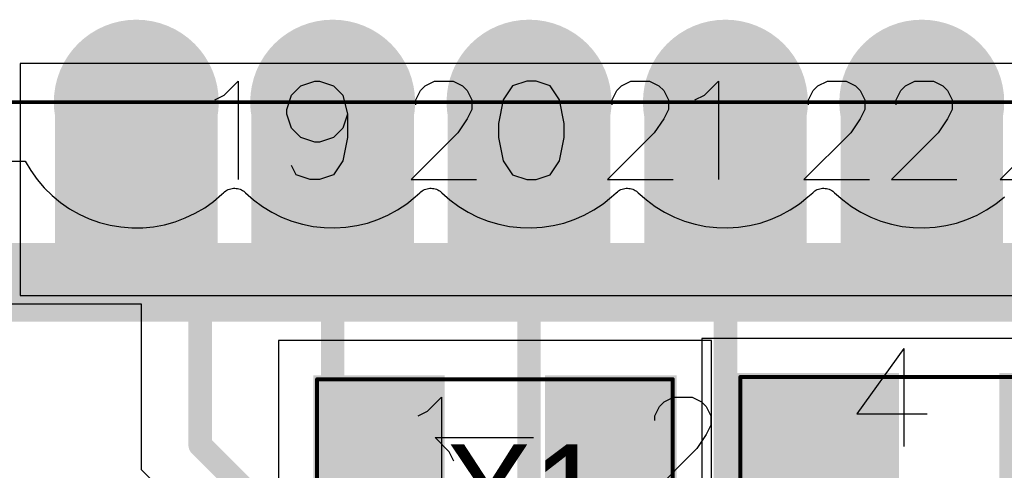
# Model space of a CAD drawing. Header units: millimetres. Extents: x 0 to 559, y 0 to 433.
# Tile 19 of 65: x 83.7 to 90.07, y 102.34 to 105.25. Entities that reach past the tile are written whole.
import ezdxf

# ---------------------------------------------------------------- set-up
doc = ezdxf.new("R2010")
doc.units = ezdxf.units.MM
for name, color, linetype in [('BottomLayer', 5, 'Continuous'), ('BottomPaste', 16, 'Continuous'), ('BottomSolder', 6, 'Continuous'), ('KeepOutLayer', 6, 'Continuous'), ('Mechanical10', 56, 'Continuous'), ('Mechanical12', 56, 'Continuous'), ('Mechanical9', 56, 'Continuous'), ('MidLayer1', 16, 'Continuous'), ('MidLayer2', 76, 'Continuous'), ('MultiLayer', 9, 'Continuous'), ('TopLayer', 1, 'Continuous'), ('TopOverlay', 2, 'Continuous'), ('TopPaste', 8, 'Continuous'), ('TopSolder', 216, 'Continuous'), ('ViaHoleLayer', 16, 'Continuous')]:
    doc.layers.add(name, color=color, linetype=linetype)

# ---------------------------------------------------------------- blocks, each defined once
blk = doc.blocks.new('11X1MM_BOT_PAD_19_TO_29_SMD_101')
at = {"layer": 'BottomLayer'}
for points in [[(1.77, 0.5), (0.77, 0.5), (1.77, -0.5), (0.77, -0.5)], [(3.04, 0.5), (2.04, 0.5), (3.04, -0.5), (2.04, -0.5)], [(4.31, 0.5), (3.31, 0.5), (4.31, -0.5), (3.31, -0.5)], [(5.58, 0.5), (4.58, 0.5), (5.58, -0.5), (4.58, -0.5)], [(6.85, 0.5), (5.85, 0.5), (6.85, -0.5), (5.85, -0.5)]]:
    blk.add_solid(points, dxfattribs=at)
at = {"layer": 'BottomPaste'}
for points in [[(1.77, 0.5), (0.77, 0.5), (1.77, -0.5), (0.77, -0.5)], [(3.04, 0.5), (2.04, 0.5), (3.04, -0.5), (2.04, -0.5)], [(4.31, 0.5), (3.31, 0.5), (4.31, -0.5), (3.31, -0.5)], [(5.58, 0.5), (4.58, 0.5), (5.58, -0.5), (4.58, -0.5)], [(6.85, 0.5), (5.85, 0.5), (6.85, -0.5), (5.85, -0.5)]]:
    blk.add_solid(points, dxfattribs=at)
at = {"layer": 'BottomSolder'}
for points in [[(1.7954, 0.5254), (0.7446, 0.5254), (1.7954, -0.5254), (0.7446, -0.5254)], [(3.0654, 0.5254), (2.0146, 0.5254), (3.0654, -0.5254), (2.0146, -0.5254)], [(4.3354, 0.5254), (3.2846, 0.5254), (4.3354, -0.5254), (3.2846, -0.5254)], [(5.6054, 0.5254), (4.5546, 0.5254), (5.6054, -0.5254), (4.5546, -0.5254)], [(6.8754, 0.5254), (5.8246, 0.5254), (6.8754, -0.5254), (5.8246, -0.5254)]]:
    blk.add_solid(points, dxfattribs=at)
at = {"layer": 'Mechanical12'}
for p, q in [((7.1001, 0.7501), (-7.1001, 0.7501)), ((7.1001, -0.7501), (7.1001, 0.7501)), ((-7.1001, -0.7501), (7.1001, -0.7501))]:
    blk.add_line(p, q, dxfattribs=at)
at = {"layer": 'Mechanical9'}
for p, q in [((0.762, 0), (0.3388, 0)), ((0.4597, -0.3023), (0.762, 0)), ((1.4667, 0), (1.0434, 0)), ((1.1644, -0.3023), (1.4667, 0)), ((2.032, 0), (1.6088, 0)), ((1.7297, -0.3023), (2.032, 0)), ((2.5855, -0.6349), (2.5855, 0)), ((3.302, 0), (2.8788, 0)), ((2.9997, -0.3023), (3.302, 0)), ((3.7648, 0), (3.6741, -0.0302)), ((3.8253, 0), (3.7648, 0)), ((3.916, -0.0302), (3.8253, 0)), ((4.572, 0), (4.1488, 0)), ((4.2697, -0.3023), (4.572, 0)), ((5.0741, -0.0302), (5.1648, 0)), ((5.1648, 0), (5.2253, 0)), ((5.2253, 0), (5.316, -0.0302)), ((5.6908, -0.6349), (5.6908, 0)), ((3.6741, -0.0302), (3.6137, -0.1209)), ((3.9764, -0.1209), (3.916, -0.0302)), ((5.0137, -0.1209), (5.0741, -0.0302)), ((5.316, -0.0302), (5.3462, -0.0907)), ((3.6137, -0.1209), (3.5834, -0.2721)), ((4.0067, -0.2721), (3.9764, -0.1209)), ((4.9834, -0.2721), (5.0137, -0.1209)), ((5.0741, -0.2721), (5.1648, -0.2419)), ((5.1648, -0.2419), (5.195, -0.2419)), ((5.195, -0.2419), (5.2857, -0.2721)), ((1.1039, -0.393), (1.1644, -0.3023)), ((1.6692, -0.393), (1.7297, -0.3023)), ((2.9392, -0.393), (2.9997, -0.3023)), ((3.5834, -0.2721), (3.5834, -0.3628)), ((4.0067, -0.3628), (4.0067, -0.2721)), ((4.2092, -0.393), (4.2697, -0.3023)), ((4.9834, -0.4232), (4.9834, -0.2721)), ((5.0137, -0.3325), (5.0741, -0.2721)), ((5.2857, -0.2721), (5.3462, -0.3325)), ((3.5834, -0.3628), (3.6137, -0.5139)), ((3.9764, -0.5139), (4.0067, -0.3628)), ((4.9834, -0.4232), (5.0137, -0.3325)), ((5.3462, -0.3325), (5.3764, -0.4232)), ((1.0737, -0.4535), (1.1039, -0.393)), ((1.639, -0.4535), (1.6692, -0.393)), ((2.909, -0.4535), (2.9392, -0.393)), ((4.179, -0.4535), (4.2092, -0.393)), ((5.0137, -0.5442), (4.9834, -0.4232)), ((5.3764, -0.4232), (5.3764, -0.4535)), ((1.0737, -0.5139), (1.0737, -0.4535)), ((1.4364, -0.4837), (1.4364, -0.5139)), ((1.639, -0.5139), (1.639, -0.4535)), ((2.0018, -0.4837), (2.0018, -0.5139)), ((2.909, -0.5139), (2.909, -0.4535)), ((3.2718, -0.4837), (3.2718, -0.5139)), ((4.179, -0.5139), (4.179, -0.4535)), ((4.5418, -0.4837), (4.5418, -0.5139)), ((5.3764, -0.4535), (5.3462, -0.5442)), ((1.1039, -0.5744), (1.0737, -0.5139)), ((1.4364, -0.5139), (1.4062, -0.5744)), ((1.6692, -0.5744), (1.639, -0.5139)), ((2.0018, -0.5139), (1.9715, -0.5744)), ((2.6762, -0.5442), (2.5855, -0.6349)), ((2.7367, -0.5139), (2.6762, -0.5442)), ((2.9392, -0.5744), (2.909, -0.5139)), ((3.2718, -0.5139), (3.2415, -0.5744)), ((3.6137, -0.5139), (3.6741, -0.6046)), ((3.916, -0.6046), (3.9764, -0.5139)), ((4.2092, -0.5744), (4.179, -0.5139)), ((4.5418, -0.5139), (4.5115, -0.5744)), ((5.0741, -0.6046), (5.0137, -0.5442)), ((5.3462, -0.5442), (5.2857, -0.6046)), ((5.7815, -0.5442), (5.6908, -0.6349)), ((5.842, -0.5139), (5.7815, -0.5442)), ((1.1341, -0.6046), (1.1039, -0.5744)), ((1.1946, -0.6349), (1.1341, -0.6046)), ((1.3155, -0.6349), (1.1946, -0.6349)), ((1.376, -0.6046), (1.3155, -0.6349)), ((1.4062, -0.5744), (1.376, -0.6046)), ((1.6995, -0.6046), (1.6692, -0.5744)), ((1.7599, -0.6349), (1.6995, -0.6046)), ((1.8808, -0.6349), (1.7599, -0.6349)), ((1.9413, -0.6046), (1.8808, -0.6349)), ((1.9715, -0.5744), (1.9413, -0.6046)), ((2.9695, -0.6046), (2.9392, -0.5744)), ((3.0299, -0.6349), (2.9695, -0.6046)), ((3.1508, -0.6349), (3.0299, -0.6349)), ((3.2113, -0.6046), (3.1508, -0.6349)), ((3.2415, -0.5744), (3.2113, -0.6046)), ((3.6741, -0.6046), (3.7648, -0.6349)), ((3.7648, -0.6349), (3.8253, -0.6349)), ((3.8253, -0.6349), (3.916, -0.6046)), ((4.2395, -0.6046), (4.2092, -0.5744)), ((4.2999, -0.6349), (4.2395, -0.6046)), ((4.4208, -0.6349), (4.2999, -0.6349)), ((4.4813, -0.6046), (4.4208, -0.6349)), ((4.5115, -0.5744), (4.4813, -0.6046)), ((5.1648, -0.6349), (5.0741, -0.6046)), ((5.195, -0.6349), (5.1648, -0.6349)), ((5.2857, -0.6046), (5.195, -0.6349))]:
    blk.add_line(p, q, dxfattribs=at)
blk = doc.blocks.new('HOSONIC_ETDG_20X12_SMD_103')
at = {"layer": 'Mechanical10', "const_width": 0.0254}
for points in [[(1.1501, 0.7501), (-1.1501, 0.7501)], [(-1.1501, 0.7501), (-1.1501, -0.7501)], [(1.1501, 0.7501), (1.1501, -0.7501)], [(1.1501, -0.7501), (-1.1501, -0.7501)]]:
    blk.add_lwpolyline(points, dxfattribs=at)
at = {"layer": 'Mechanical10', "const_width": 0.0127}
for points in [[(-1.1565, 0.7501, 1), (-1.1438, 0.7501, 1)], [(-1.1565, 0.7501, 1), (-1.1438, 0.7501, 1)], [(1.1438, 0.7501, 1), (1.1565, 0.7501, 1)], [(1.1438, 0.7501, 1), (1.1565, 0.7501, 1)], [(-1.1565, -0.7501, 1), (-1.1438, -0.7501, 1)], [(-1.1565, -0.7501, 1), (-1.1438, -0.7501, 1)], [(1.1438, -0.7501, 1), (1.1565, -0.7501, 1)], [(1.1438, -0.7501, 1), (1.1565, -0.7501, 1)]]:
    blk.add_lwpolyline(points, format="xyb", close=True, dxfattribs=at)
at = {"layer": 'Mechanical12'}
for p, q in [((1.4, 1), (-1.4, 1)), ((-1.4, 1), (-1.4, -1)), ((1.4, -1), (1.4, 1)), ((-1.4, -1), (-1.4, -1)), ((-1.4, -1), (1.4, -1))]:
    blk.add_line(p, q, dxfattribs=at)
at = {"layer": 'Mechanical9'}
for p, q in [((-1.0041, 0), (-1.4273, 0)), ((-1.3064, -0.3023), (-1.0041, 0)), ((0.3449, -0.6349), (0.3449, 0)), ((-1.3668, -0.393), (-1.3064, -0.3023)), ((-1.3971, -0.4535), (-1.3668, -0.393)), ((-1.3971, -0.5139), (-1.3971, -0.4535)), ((-1.0343, -0.4837), (-1.0343, -0.5139)), ((-1.3668, -0.5744), (-1.3971, -0.5139)), ((-1.0343, -0.5139), (-1.0645, -0.5744)), ((0.4356, -0.5442), (0.3449, -0.6349)), ((0.4961, -0.5139), (0.4356, -0.5442)), ((-1.3366, -0.6046), (-1.3668, -0.5744)), ((-1.2761, -0.6349), (-1.3366, -0.6046)), ((-1.1552, -0.6349), (-1.2761, -0.6349)), ((-1.0948, -0.6046), (-1.1552, -0.6349)), ((-1.0645, -0.5744), (-1.0948, -0.6046))]:
    blk.add_line(p, q, dxfattribs=at)
at = {"layer": 'TopLayer'}
for points in [[(-0.35, 0.7501), (-1.1501, 0.7501), (-0.35, -0.7501), (-1.1501, -0.7501)], [(1.1501, 0.7501), (0.35, 0.7501), (1.1501, -0.7501), (0.35, -0.7501)]]:
    blk.add_solid(points, dxfattribs=at)
at = {"layer": 'TopOverlay'}
for p, q in [((0.3865, 0.3439), (-0.2484, -0.0793)), ((0.3865, -0.0793), (-0.2484, 0.3439)), ((0.2655, -0.2214), (0.2958, -0.2819)), ((0.2958, -0.2819), (0.3865, -0.3726)), ((0.3865, -0.3726), (-0.2484, -0.3726))]:
    blk.add_line(p, q, dxfattribs=at)
at = {"layer": 'TopPaste'}
for points in [[(-0.35, 0.7501), (-1.1501, 0.7501), (-0.35, -0.7501), (-1.1501, -0.7501)], [(1.1501, 0.7501), (0.35, 0.7501), (1.1501, -0.7501), (0.35, -0.7501)]]:
    blk.add_solid(points, dxfattribs=at)
at = {"layer": 'TopSolder'}
for points in [[(-0.3246, 0.7755), (-1.1755, 0.7755), (-0.3246, -0.7755), (-1.1755, -0.7755)], [(1.1755, 0.7755), (0.3246, 0.7755), (1.1755, -0.7755), (0.3246, -0.7755)]]:
    blk.add_solid(points, dxfattribs=at)
blk = doc.blocks.new('HOSONIC_2SB_250X200_SMD_104')
at = {"layer": 'Mechanical10'}
for p, q in [((0.9189, 0.0652), (0.9189, 0.7)), ((1.0096, 0.1559), (0.9189, 0.0652)), ((1.0701, 0.1861), (1.0096, 0.1559))]:
    blk.add_line(p, q, dxfattribs=at)
at = {"layer": 'Mechanical10', "const_width": 0.0254}
for points in [[(1.35, 1.1001), (-1.35, 1.1001)], [(-1.35, 1.1001), (-1.35, -0.4651)], [(1.35, 1.1001), (1.35, -1.1001)], [(-0.715, -1.1001), (-1.35, -0.4651)], [(1.35, -1.1001), (-0.715, -1.1001)]]:
    blk.add_lwpolyline(points, dxfattribs=at)
at = {"layer": 'Mechanical10', "const_width": 0.0127}
for points in [[(-1.3564, 1.1001, 1), (-1.3437, 1.1001, 1)], [(-1.3564, 1.1001, 1), (-1.3437, 1.1001, 1)], [(1.3437, 1.1001, 1), (1.3564, 1.1001, 1)], [(1.3437, 1.1001, 1), (1.3564, 1.1001, 1)], [(-1.3564, -0.4651, 1), (-1.3437, -0.4651, 1)], [(-1.3564, -0.4651, 1), (-1.3437, -0.4651, 1)], [(-0.7214, -1.1001, 1), (-0.7087, -1.1001, 1)], [(-0.7214, -1.1001, 1), (-0.7087, -1.1001, 1)], [(1.3437, -1.1001, 1), (1.3564, -1.1001, 1)], [(1.3437, -1.1001, 1), (1.3564, -1.1001, 1)]]:
    blk.add_lwpolyline(points, format="xyb", close=True, dxfattribs=at)
at = {"layer": 'Mechanical12'}
for p, q in [((1.5999, 1.35), (-1.5999, 1.35)), ((-1.5999, 1.35), (-1.5999, -1.35)), ((1.5999, -1.35), (1.5999, 1.35)), ((-1.5999, -1.35), (-1.5999, -1.35)), ((-1.5999, -1.35), (1.5999, -1.35))]:
    blk.add_line(p, q, dxfattribs=at)
at = {"layer": 'Mechanical9'}
for p, q in [((-1.1039, 0.65), (-1.5271, 0.65)), ((-1.4062, 0.3477), (-1.1039, 0.65)), ((0.4447, 0.0151), (0.4447, 0.65)), ((-1.4667, 0.257), (-1.4062, 0.3477)), ((-1.4969, 0.1965), (-1.4667, 0.257)), ((-1.4969, 0.136), (-1.4969, 0.1965)), ((-1.4667, 0.0756), (-1.4969, 0.136)), ((-1.1341, 0.136), (-1.1643, 0.0756)), ((-1.1341, 0.1663), (-1.1341, 0.136)), ((0.5959, 0.136), (0.5354, 0.1058)), ((-1.4364, 0.0454), (-1.4667, 0.0756)), ((-1.1643, 0.0756), (-1.1946, 0.0454)), ((0.5354, 0.1058), (0.4447, 0.0151)), ((-1.376, 0.0151), (-1.4364, 0.0454)), ((-1.255, 0.0151), (-1.376, 0.0151)), ((-1.1946, 0.0454), (-1.255, 0.0151)), ((-1.4969, -0.7407), (-1.4364, -0.6802)), ((-1.4364, -0.6802), (-1.3457, -0.65)), ((-1.3457, -0.65), (-1.255, -0.65)), ((-1.255, -0.65), (-1.1643, -0.6802)), ((-1.1643, -0.6802), (-1.1341, -0.7104)), ((0.2936, -1.2848), (0.2936, -0.65)), ((-1.5271, -0.8314), (-1.4969, -0.7407)), ((-1.1341, -0.7104), (-1.1039, -0.7709)), ((-1.5271, -0.8918), (-1.5271, -0.8314)), ((0.5959, -0.8616), (0.1424, -0.8616)), ((0.2936, -1.2848), (0.5959, -0.8616)), ((-1.4969, -0.9825), (-1.5271, -0.8918)), ((-1.4667, -1.0128), (-1.4969, -0.9825)), ((-1.4062, -1.043), (-1.4667, -1.0128)), ((-1.4969, -1.2848), (-1.3155, -1.043)), ((-1.3155, -1.043), (-1.4062, -1.043)), ((-1.1643, -1.2848), (-1.4969, -1.2848))]:
    blk.add_line(p, q, dxfattribs=at)
at = {"layer": 'TopLayer'}
for points in [[(-0.3499, 1.0999), (-1.3499, 1.0999), (-0.3499, 0.2), (-1.3499, 0.2)], [(1.3499, 1.0999), (0.3499, 1.0999), (1.3499, 0.2), (0.3499, 0.2)], [(-0.3499, -0.2), (-1.3499, -0.2), (-0.3499, -1.0999), (-1.3499, -1.0999)], [(1.3499, -0.2), (0.3499, -0.2), (1.3499, -1.0999), (0.3499, -1.0999)]]:
    blk.add_solid(points, dxfattribs=at)
at = {"layer": 'TopOverlay'}
for p, q in [((-0.4763, 0.3196), (-0.053, -0.3152)), ((-0.053, 0.3196), (-0.4763, -0.3152)), ((0.1798, 0.2894), (0.2402, 0.3196)), ((0.2402, 0.3196), (0.3612, 0.3196)), ((0.3612, 0.3196), (0.4216, 0.2894)), ((0.1193, 0.1987), (0.1495, 0.2592)), ((0.1495, 0.2592), (0.1798, 0.2894)), ((0.4216, 0.2894), (0.4519, 0.2592)), ((0.4519, 0.2592), (0.4821, 0.1987)), ((0.1193, 0.1685), (0.1193, 0.1987)), ((0.4821, 0.1987), (0.4821, 0.1383)), ((0.4821, 0.1383), (0.4519, 0.0778)), ((0.4519, 0.0778), (0.3914, -0.0129)), ((0.3914, -0.0129), (0.0891, -0.3152)), ((0.0891, -0.3152), (0.5123, -0.3152))]:
    blk.add_line(p, q, dxfattribs=at)
at = {"layer": 'TopPaste'}
for points in [[(-0.3499, 1.0999), (-1.3499, 1.0999), (-0.3499, 0.2), (-1.3499, 0.2)], [(1.3499, 1.0999), (0.3499, 1.0999), (1.3499, 0.2), (0.3499, 0.2)], [(-0.3499, -0.2), (-1.3499, -0.2), (-0.3499, -1.0999), (-1.3499, -1.0999)], [(1.3499, -0.2), (0.3499, -0.2), (1.3499, -1.0999), (0.3499, -1.0999)]]:
    blk.add_solid(points, dxfattribs=at)
at = {"layer": 'TopSolder'}
for points in [[(-0.3245, 1.1253), (-1.3753, 1.1253), (-0.3245, 0.1746), (-1.3753, 0.1746)], [(1.3753, 1.1253), (0.3245, 1.1253), (1.3753, 0.1746), (0.3245, 0.1746)], [(-0.3245, -0.1746), (-1.3753, -0.1746), (-0.3245, -1.1253), (-1.3753, -1.1253)], [(1.3753, -0.1746), (0.3245, -0.1746), (1.3753, -1.1253), (0.3245, -1.1253)]]:
    blk.add_solid(points, dxfattribs=at)

msp = doc.modelspace()

# ---------------------------------------------------------------- linework, layer by layer
at = {"layer": 'BottomLayer'}
for p, q in [((83.6498, 103.4136), (84.487, 103.4136)), ((84.487, 103.4136), (84.487, 102.3424)), ((84.487, 102.3424), (85.5828, 101.2464))]:
    msp.add_line(p, q, dxfattribs=at)
for points, const_width in [([(84.201, 104.7186, 1), (84.709, 104.7186, 1)], 0.508), ([(85.471, 104.7186, 1), (85.979, 104.7186, 1)], 0.508), ([(86.741, 104.7186, 1), (87.249, 104.7186, 1)], 0.508), ([(88.011, 104.7186, 1), (88.519, 104.7186, 1)], 0.508), ([(89.281, 104.7186, 1), (89.789, 104.7186, 1)], 0.508), ([(84.4169, 104.7186, 1), (84.4931, 104.7186, 1)], 0.0762), ([(85.6869, 104.7186, 1), (85.7631, 104.7186, 1)], 0.0762), ([(86.9569, 104.7186, 1), (87.0331, 104.7186, 1)], 0.0762), ([(88.2269, 104.7186, 1), (88.3031, 104.7186, 1)], 0.0762), ([(89.4969, 104.7186, 1), (89.5731, 104.7186, 1)], 0.0762), ([(84.8302, 104.3054, 1), (84.9064, 104.3054, 1)], 0.0762), ([(84.8302, 104.3054, 1), (84.9064, 104.3054, 1)], 0.0762), ([(85.6869, 104.2187, 1), (85.7631, 104.2187, 1)], 0.0762), ([(85.6869, 104.2187, 1), (85.7631, 104.2187, 1)], 0.0762), ([(86.9569, 104.2187, 1), (87.0331, 104.2187, 1)], 0.0762), ([(86.9569, 104.2187, 1), (87.0331, 104.2187, 1)], 0.0762), ([(88.2269, 104.2187, 1), (88.3031, 104.2187, 1)], 0.0762), ([(88.2269, 104.2187, 1), (88.3031, 104.2187, 1)], 0.0762), ([(89.4969, 104.2187, 1), (89.5731, 104.2187, 1)], 0.0762), ([(89.4969, 104.2187, 1), (89.5731, 104.2187, 1)], 0.0762), ([(89.4969, 103.5154, 1), (89.5731, 103.5154, 1)], 0.0762), ([(89.4969, 103.5154, 1), (89.5731, 103.5154, 1)], 0.0762), ([(89.6059, 103.4064, 1), (89.6821, 103.4064, 1)], 0.0762), ([(89.6059, 103.4064, 1), (89.6821, 103.4064, 1)], 0.0762), ([(84.8302, 102.5004, 1), (84.9064, 102.5004, 1)], 0.0762), ([(84.8302, 102.5004, 1), (84.9064, 102.5004, 1)], 0.0762)]:
    msp.add_lwpolyline(points, format="xyb", close=True, dxfattribs=dict(at, const_width=const_width))
at = {"layer": 'BottomLayer', "const_width": 0.1524}
for points in [[(84.455, 104.7186), (84.8683, 104.3054)], [(85.725, 104.2187), (85.725, 104.7186)], [(86.995, 104.2187), (86.995, 104.7186)], [(88.265, 104.2187), (88.265, 104.7186)], [(89.535, 104.2187), (89.535, 104.7186)], [(84.8683, 102.5004), (84.8683, 104.3054)], [(85.725, 102.2563), (85.725, 104.2187)], [(86.995, 101.1433), (86.995, 104.2187)], [(88.265, 100.4702), (88.265, 104.2187)], [(89.535, 103.5154), (89.535, 104.2187)], [(89.535, 103.5154), (89.644, 103.4064)], [(89.644, 103.4064), (91.1611, 103.4064)], [(84.8683, 102.5004), (85.9643, 101.4044)]]:
    msp.add_lwpolyline(points, dxfattribs=at)
at = {"layer": 'BottomSolder', "const_width": 0.5334}
for points in [[(84.1883, 104.7186, 1), (84.7217, 104.7186, 1)], [(85.4583, 104.7186, 1), (85.9917, 104.7186, 1)], [(86.7283, 104.7186, 1), (87.2617, 104.7186, 1)], [(87.9983, 104.7186, 1), (88.5317, 104.7186, 1)], [(89.2683, 104.7186, 1), (89.8017, 104.7186, 1)]]:
    msp.add_lwpolyline(points, format="xyb", close=True, dxfattribs=at)
at = {"layer": 'KeepOutLayer', "const_width": 0.0254}
msp.add_lwpolyline([(76.821, 104.7186), (99.2604, 104.7186)], dxfattribs=at)
at = {"layer": 'MidLayer1'}
for p, q in [((72.9996, 104.3376), (83.7364, 104.3376)), ((83.7364, 104.3376), (83.7364, 104.3376)), ((83.7364, 104.3376), (83.7724, 104.2764)), ((83.7724, 104.2764), (83.8135, 104.2186)), ((83.8135, 104.2186), (83.8595, 104.1646)), ((83.8595, 104.1646), (83.9101, 104.1148)), ((84.955, 104.0771), (85.009, 104.1232)), ((85.009, 104.1232), (85.0194, 104.1331)), ((85.0194, 104.1331), (85.0261, 104.139)), ((85.0194, 104.1331), (85.0194, 104.1331)), ((85.0261, 104.139), (85.0332, 104.1442)), ((85.0332, 104.1442), (85.0408, 104.1489)), ((85.0408, 104.1489), (85.0487, 104.1528)), ((85.0487, 104.1528), (85.0569, 104.1561)), ((85.0569, 104.1561), (85.0654, 104.1586)), ((85.0654, 104.1586), (85.0741, 104.1603)), ((85.0741, 104.1603), (85.0829, 104.1613)), ((85.0829, 104.1613), (85.0918, 104.1616)), ((85.0918, 104.1616), (85.1006, 104.161)), ((85.1006, 104.161), (85.1094, 104.1597)), ((85.1094, 104.1597), (85.118, 104.1576)), ((85.118, 104.1576), (85.1264, 104.1548)), ((85.1264, 104.1548), (85.1346, 104.1513)), ((85.1346, 104.1513), (85.1423, 104.1471)), ((85.1423, 104.1471), (85.1497, 104.1422)), ((85.1497, 104.1422), (85.1567, 104.1367)), ((85.1567, 104.1367), (85.1606, 104.1331)), ((85.1606, 104.1331), (85.1605, 104.1331)), ((85.1605, 104.1331), (85.2137, 104.0861)), ((86.2591, 104.1053), (86.2894, 104.1331)), ((86.2894, 104.1331), (86.2961, 104.139)), ((86.2894, 104.1331), (86.2894, 104.1331)), ((86.2961, 104.139), (86.3032, 104.1442)), ((86.3032, 104.1442), (86.3108, 104.1489)), ((86.3108, 104.1489), (86.3187, 104.1528)), ((86.3187, 104.1528), (86.3269, 104.1561)), ((86.3269, 104.1561), (86.3354, 104.1586)), ((86.3354, 104.1586), (86.3441, 104.1603)), ((86.3441, 104.1603), (86.3529, 104.1613)), ((86.3529, 104.1613), (86.3618, 104.1616)), ((86.3618, 104.1616), (86.3706, 104.161)), ((86.3706, 104.161), (86.3794, 104.1597)), ((86.3794, 104.1597), (86.388, 104.1576)), ((86.388, 104.1576), (86.3964, 104.1548)), ((86.3964, 104.1548), (86.4046, 104.1513)), ((86.4046, 104.1513), (86.4123, 104.1471)), ((86.4123, 104.1471), (86.4197, 104.1422)), ((86.4197, 104.1422), (86.4267, 104.1367)), ((86.4267, 104.1367), (86.4306, 104.1331)), ((86.4306, 104.1331), (86.4305, 104.1331)), ((86.4305, 104.1331), (86.4837, 104.0861)), ((87.5291, 104.1053), (87.5594, 104.1331)), ((87.5594, 104.1331), (87.5661, 104.139)), ((87.5594, 104.1331), (87.5594, 104.1331)), ((87.5661, 104.139), (87.5732, 104.1442)), ((87.5732, 104.1442), (87.5808, 104.1489)), ((87.5808, 104.1489), (87.5887, 104.1528)), ((87.5887, 104.1528), (87.5969, 104.1561)), ((87.5969, 104.1561), (87.6054, 104.1586)), ((87.6054, 104.1586), (87.6141, 104.1603)), ((87.6141, 104.1603), (87.6229, 104.1613)), ((87.6229, 104.1613), (87.6318, 104.1616)), ((87.6318, 104.1616), (87.6406, 104.161)), ((87.6406, 104.161), (87.6494, 104.1597)), ((87.6494, 104.1597), (87.658, 104.1576)), ((87.658, 104.1576), (87.6664, 104.1548)), ((87.6664, 104.1548), (87.6746, 104.1513)), ((87.6746, 104.1513), (87.6823, 104.1471)), ((87.6823, 104.1471), (87.6897, 104.1422)), ((87.6897, 104.1422), (87.6967, 104.1367)), ((87.6967, 104.1367), (87.7006, 104.1331)), ((87.7006, 104.1331), (87.7005, 104.1331)), ((87.7005, 104.1331), (87.7537, 104.0861)), ((88.7991, 104.1053), (88.8294, 104.1331)), ((88.8294, 104.1331), (88.8361, 104.139)), ((88.8294, 104.1331), (88.8294, 104.1331)), ((88.8361, 104.139), (88.8432, 104.1442)), ((88.8432, 104.1442), (88.8508, 104.1489)), ((88.8508, 104.1489), (88.8587, 104.1528)), ((88.8587, 104.1528), (88.8669, 104.1561)), ((88.8669, 104.1561), (88.8754, 104.1586)), ((88.8754, 104.1586), (88.8841, 104.1603)), ((88.8841, 104.1603), (88.8929, 104.1613)), ((88.8929, 104.1613), (88.9018, 104.1616)), ((88.9018, 104.1616), (88.9106, 104.161)), ((88.9106, 104.161), (88.9194, 104.1597)), ((88.9194, 104.1597), (88.928, 104.1576)), ((88.928, 104.1576), (88.9364, 104.1548)), ((88.9364, 104.1548), (88.9446, 104.1513)), ((88.9446, 104.1513), (88.9523, 104.1471)), ((88.9523, 104.1471), (88.9597, 104.1422)), ((88.9597, 104.1422), (88.9667, 104.1367)), ((88.9667, 104.1367), (88.9706, 104.1331)), ((88.9706, 104.1331), (88.9705, 104.1331)), ((88.9705, 104.1331), (89.0237, 104.0861)), ((83.9101, 104.1148), (83.9648, 104.0696)), ((83.9648, 104.0696), (84.0232, 104.0294)), ((84.8972, 104.036), (84.955, 104.0771)), ((85.2137, 104.0861), (85.2708, 104.0439)), ((86.1445, 104.0218), (86.2036, 104.0611)), ((86.2036, 104.0611), (86.2591, 104.1053)), ((86.4837, 104.0861), (86.5408, 104.0439)), ((87.4145, 104.0218), (87.4736, 104.0611)), ((87.4736, 104.0611), (87.5291, 104.1053)), ((87.7537, 104.0861), (87.8108, 104.0439)), ((88.6845, 104.0218), (88.7436, 104.0611)), ((88.7436, 104.0611), (88.7991, 104.1053)), ((89.0237, 104.0861), (89.0808, 104.0439)), ((89.9545, 104.0218), (90.0136, 104.0611)), ((90.0136, 104.0611), (90.0691, 104.1053)), ((84.0232, 104.0294), (84.0849, 103.9944)), ((84.0849, 103.9944), (84.1495, 103.9649)), ((84.7719, 103.9696), (84.836, 104.0001)), ((84.836, 104.0001), (84.8972, 104.036)), ((85.2708, 104.0439), (85.3313, 104.0069)), ((85.3313, 104.0069), (85.3949, 103.9753)), ((86.0171, 103.9596), (86.0822, 103.9879)), ((86.0822, 103.9879), (86.1445, 104.0218)), ((86.5408, 104.0439), (86.6013, 104.0069)), ((86.6013, 104.0069), (86.6649, 103.9753)), ((87.2871, 103.9596), (87.3522, 103.9879)), ((87.3522, 103.9879), (87.4145, 104.0218)), ((87.8108, 104.0439), (87.8713, 104.0069)), ((87.8713, 104.0069), (87.9349, 103.9753)), ((88.5571, 103.9596), (88.6222, 103.9879)), ((88.6222, 103.9879), (88.6845, 104.0218)), ((89.0808, 104.0439), (89.1413, 104.0069)), ((89.1413, 104.0069), (89.2049, 103.9753)), ((89.8271, 103.9596), (89.8922, 103.9879)), ((89.8922, 103.9879), (89.9545, 104.0218)), ((84.1495, 103.9649), (84.2163, 103.9411)), ((84.2163, 103.9411), (84.285, 103.9233)), ((84.5673, 103.9131), (84.637, 103.9259)), ((84.637, 103.9259), (84.7054, 103.9448)), ((84.7054, 103.9448), (84.7719, 103.9696)), ((85.3949, 103.9753), (85.4609, 103.9494)), ((85.4609, 103.9494), (85.5289, 103.9293)), ((85.5289, 103.9293), (85.5985, 103.9152)), ((85.8809, 103.9204), (85.9499, 103.937)), ((85.9499, 103.937), (86.0171, 103.9596)), ((86.6649, 103.9753), (86.7309, 103.9494)), ((86.7309, 103.9494), (86.7989, 103.9293)), ((86.7989, 103.9293), (86.8685, 103.9152)), ((87.1509, 103.9204), (87.2199, 103.937)), ((87.2199, 103.937), (87.2871, 103.9596)), ((87.9349, 103.9753), (88.0009, 103.9494)), ((88.0009, 103.9494), (88.0689, 103.9293)), ((88.0689, 103.9293), (88.1385, 103.9152)), ((88.4209, 103.9204), (88.4899, 103.937)), ((88.4899, 103.937), (88.5571, 103.9596)), ((89.2049, 103.9753), (89.2709, 103.9494)), ((89.2709, 103.9494), (89.3389, 103.9293)), ((89.3389, 103.9293), (89.4085, 103.9152)), ((89.6909, 103.9204), (89.7599, 103.937)), ((89.7599, 103.937), (89.8271, 103.9596)), ((84.285, 103.9233), (84.3549, 103.9115)), ((84.3549, 103.9115), (84.4257, 103.9058)), ((84.4257, 103.9058), (84.4966, 103.9064)), ((84.4966, 103.9064), (84.5673, 103.9131)), ((85.5985, 103.9152), (85.669, 103.9072)), ((85.669, 103.9072), (85.7399, 103.9054)), ((85.7399, 103.9054), (85.8107, 103.9098)), ((85.8107, 103.9098), (85.8809, 103.9204)), ((86.8685, 103.9152), (86.939, 103.9072)), ((86.939, 103.9072), (87.0099, 103.9054)), ((87.0099, 103.9054), (87.0807, 103.9098)), ((87.0807, 103.9098), (87.1509, 103.9204)), ((88.1385, 103.9152), (88.209, 103.9072)), ((88.209, 103.9072), (88.2799, 103.9054)), ((88.2799, 103.9054), (88.3507, 103.9098)), ((88.3507, 103.9098), (88.4209, 103.9204)), ((89.4085, 103.9152), (89.479, 103.9072)), ((89.479, 103.9072), (89.5499, 103.9054)), ((89.5499, 103.9054), (89.6207, 103.9098)), ((89.6207, 103.9098), (89.6909, 103.9204))]:
    msp.add_line(p, q, dxfattribs=at)
at = {"layer": 'MidLayer1', "const_width": 0.508}
for points in [[(84.201, 104.7186, 1), (84.709, 104.7186, 1)], [(85.471, 104.7186, 1), (85.979, 104.7186, 1)], [(86.741, 104.7186, 1), (87.249, 104.7186, 1)], [(88.011, 104.7186, 1), (88.519, 104.7186, 1)], [(89.281, 104.7186, 1), (89.789, 104.7186, 1)]]:
    msp.add_lwpolyline(points, format="xyb", close=True, dxfattribs=at)
at = {"layer": 'MidLayer2'}
for p, q in [((72.9999, 104.3376), (83.7364, 104.3376)), ((83.7364, 104.3376), (83.7364, 104.3376)), ((83.7364, 104.3376), (83.7724, 104.2764)), ((83.7724, 104.2764), (83.8135, 104.2186)), ((83.8135, 104.2186), (83.8595, 104.1646)), ((83.8595, 104.1646), (83.9101, 104.1148)), ((84.955, 104.0771), (85.009, 104.1232)), ((85.009, 104.1232), (85.0194, 104.1331)), ((85.0194, 104.1331), (85.0261, 104.139)), ((85.0194, 104.1331), (85.0194, 104.1331)), ((85.0261, 104.139), (85.0332, 104.1442)), ((85.0332, 104.1442), (85.0408, 104.1489)), ((85.0408, 104.1489), (85.0487, 104.1528)), ((85.0487, 104.1528), (85.0569, 104.1561)), ((85.0569, 104.1561), (85.0654, 104.1586)), ((85.0654, 104.1586), (85.0741, 104.1603)), ((85.0741, 104.1603), (85.0829, 104.1613)), ((85.0829, 104.1613), (85.0918, 104.1616)), ((85.0918, 104.1616), (85.1006, 104.161)), ((85.1006, 104.161), (85.1094, 104.1597)), ((85.1094, 104.1597), (85.118, 104.1576)), ((85.118, 104.1576), (85.1264, 104.1548)), ((85.1264, 104.1548), (85.1346, 104.1513)), ((85.1346, 104.1513), (85.1423, 104.1471)), ((85.1423, 104.1471), (85.1497, 104.1422)), ((85.1497, 104.1422), (85.1567, 104.1367)), ((85.1567, 104.1367), (85.1606, 104.1331)), ((85.1606, 104.1331), (85.1605, 104.1331)), ((85.1605, 104.1331), (85.2137, 104.0861)), ((86.2591, 104.1053), (86.2894, 104.1331)), ((86.2894, 104.1331), (86.2961, 104.139)), ((86.2894, 104.1331), (86.2894, 104.1331)), ((86.2961, 104.139), (86.3032, 104.1442)), ((86.3032, 104.1442), (86.3108, 104.1489)), ((86.3108, 104.1489), (86.3187, 104.1528)), ((86.3187, 104.1528), (86.3269, 104.1561)), ((86.3269, 104.1561), (86.3354, 104.1586)), ((86.3354, 104.1586), (86.3441, 104.1603)), ((86.3441, 104.1603), (86.3529, 104.1613)), ((86.3529, 104.1613), (86.3618, 104.1616)), ((86.3618, 104.1616), (86.3706, 104.161)), ((86.3706, 104.161), (86.3794, 104.1597)), ((86.3794, 104.1597), (86.388, 104.1576)), ((86.388, 104.1576), (86.3964, 104.1548)), ((86.3964, 104.1548), (86.4046, 104.1513)), ((86.4046, 104.1513), (86.4123, 104.1471)), ((86.4123, 104.1471), (86.4197, 104.1422)), ((86.4197, 104.1422), (86.4267, 104.1367)), ((86.4267, 104.1367), (86.4306, 104.1331)), ((86.4306, 104.1331), (86.4305, 104.1331)), ((86.4305, 104.1331), (86.4837, 104.0861)), ((87.5291, 104.1053), (87.5594, 104.1331)), ((87.5594, 104.1331), (87.5661, 104.139)), ((87.5594, 104.1331), (87.5594, 104.1331)), ((87.5661, 104.139), (87.5732, 104.1442)), ((87.5732, 104.1442), (87.5808, 104.1489)), ((87.5808, 104.1489), (87.5887, 104.1528)), ((87.5887, 104.1528), (87.5969, 104.1561)), ((87.5969, 104.1561), (87.6054, 104.1586)), ((87.6054, 104.1586), (87.6141, 104.1603)), ((87.6141, 104.1603), (87.6229, 104.1613)), ((87.6229, 104.1613), (87.6318, 104.1616)), ((87.6318, 104.1616), (87.6406, 104.161)), ((87.6406, 104.161), (87.6494, 104.1597)), ((87.6494, 104.1597), (87.658, 104.1576)), ((87.658, 104.1576), (87.6664, 104.1548)), ((87.6664, 104.1548), (87.6746, 104.1513)), ((87.6746, 104.1513), (87.6823, 104.1471)), ((87.6823, 104.1471), (87.6897, 104.1422)), ((87.6897, 104.1422), (87.6967, 104.1367)), ((87.6967, 104.1367), (87.7006, 104.1331)), ((87.7006, 104.1331), (87.7005, 104.1331)), ((87.7005, 104.1331), (87.7537, 104.0861)), ((88.7991, 104.1053), (88.8294, 104.1331)), ((88.8294, 104.1331), (88.8361, 104.139)), ((88.8294, 104.1331), (88.8294, 104.1331)), ((88.8361, 104.139), (88.8432, 104.1442)), ((88.8432, 104.1442), (88.8508, 104.1489)), ((88.8508, 104.1489), (88.8587, 104.1528)), ((88.8587, 104.1528), (88.8669, 104.1561)), ((88.8669, 104.1561), (88.8754, 104.1586)), ((88.8754, 104.1586), (88.8841, 104.1603)), ((88.8841, 104.1603), (88.8929, 104.1613)), ((88.8929, 104.1613), (88.9018, 104.1616)), ((88.9018, 104.1616), (88.9106, 104.161)), ((88.9106, 104.161), (88.9194, 104.1597)), ((88.9194, 104.1597), (88.928, 104.1576)), ((88.928, 104.1576), (88.9364, 104.1548)), ((88.9364, 104.1548), (88.9446, 104.1513)), ((88.9446, 104.1513), (88.9523, 104.1471)), ((88.9523, 104.1471), (88.9597, 104.1422)), ((88.9597, 104.1422), (88.9667, 104.1367)), ((88.9667, 104.1367), (88.9706, 104.1331)), ((88.9706, 104.1331), (88.9705, 104.1331)), ((88.9705, 104.1331), (89.0237, 104.0861)), ((83.9101, 104.1148), (83.9648, 104.0696)), ((83.9648, 104.0696), (84.0232, 104.0294)), ((84.8972, 104.036), (84.955, 104.0771)), ((85.2137, 104.0861), (85.2708, 104.0439)), ((86.1445, 104.0218), (86.2036, 104.0611)), ((86.2036, 104.0611), (86.2591, 104.1053)), ((86.4837, 104.0861), (86.5408, 104.0439)), ((87.4145, 104.0218), (87.4736, 104.0611)), ((87.4736, 104.0611), (87.5291, 104.1053)), ((87.7537, 104.0861), (87.8108, 104.0439)), ((88.6845, 104.0218), (88.7436, 104.0611)), ((88.7436, 104.0611), (88.7991, 104.1053)), ((89.0237, 104.0861), (89.0808, 104.0439)), ((89.9545, 104.0218), (90.0136, 104.0611)), ((90.0136, 104.0611), (90.0691, 104.1053)), ((84.0232, 104.0294), (84.0849, 103.9944)), ((84.0849, 103.9944), (84.1495, 103.9649)), ((84.7719, 103.9696), (84.836, 104.0001)), ((84.836, 104.0001), (84.8972, 104.036)), ((85.2708, 104.0439), (85.3313, 104.0069)), ((85.3313, 104.0069), (85.3949, 103.9753)), ((86.0171, 103.9596), (86.0822, 103.9879)), ((86.0822, 103.9879), (86.1445, 104.0218)), ((86.5408, 104.0439), (86.6013, 104.0069)), ((86.6013, 104.0069), (86.6649, 103.9753)), ((87.2871, 103.9596), (87.3522, 103.9879)), ((87.3522, 103.9879), (87.4145, 104.0218)), ((87.8108, 104.0439), (87.8713, 104.0069)), ((87.8713, 104.0069), (87.9349, 103.9753)), ((88.5571, 103.9596), (88.6222, 103.9879)), ((88.6222, 103.9879), (88.6845, 104.0218)), ((89.0808, 104.0439), (89.1413, 104.0069)), ((89.1413, 104.0069), (89.2049, 103.9753)), ((89.8271, 103.9596), (89.8922, 103.9879)), ((89.8922, 103.9879), (89.9545, 104.0218)), ((84.1495, 103.9649), (84.2163, 103.9411)), ((84.2163, 103.9411), (84.285, 103.9233)), ((84.5673, 103.9131), (84.637, 103.9259)), ((84.637, 103.9259), (84.7054, 103.9448)), ((84.7054, 103.9448), (84.7719, 103.9696)), ((85.3949, 103.9753), (85.4609, 103.9494)), ((85.4609, 103.9494), (85.5289, 103.9293)), ((85.5289, 103.9293), (85.5985, 103.9152)), ((85.8809, 103.9204), (85.9499, 103.937)), ((85.9499, 103.937), (86.0171, 103.9596)), ((86.6649, 103.9753), (86.7309, 103.9494)), ((86.7309, 103.9494), (86.7989, 103.9293)), ((86.7989, 103.9293), (86.8685, 103.9152)), ((87.1509, 103.9204), (87.2199, 103.937)), ((87.2199, 103.937), (87.2871, 103.9596)), ((87.9349, 103.9753), (88.0009, 103.9494)), ((88.0009, 103.9494), (88.0689, 103.9293)), ((88.0689, 103.9293), (88.1385, 103.9152)), ((88.4209, 103.9204), (88.4899, 103.937)), ((88.4899, 103.937), (88.5571, 103.9596)), ((89.2049, 103.9753), (89.2709, 103.9494)), ((89.2709, 103.9494), (89.3389, 103.9293)), ((89.3389, 103.9293), (89.4085, 103.9152)), ((89.6909, 103.9204), (89.7599, 103.937)), ((89.7599, 103.937), (89.8271, 103.9596)), ((84.285, 103.9233), (84.3549, 103.9115)), ((84.3549, 103.9115), (84.4257, 103.9058)), ((84.4257, 103.9058), (84.4966, 103.9064)), ((84.4966, 103.9064), (84.5673, 103.9131)), ((85.5985, 103.9152), (85.669, 103.9072)), ((85.669, 103.9072), (85.7399, 103.9054)), ((85.7399, 103.9054), (85.8107, 103.9098)), ((85.8107, 103.9098), (85.8809, 103.9204)), ((86.8685, 103.9152), (86.939, 103.9072)), ((86.939, 103.9072), (87.0099, 103.9054)), ((87.0099, 103.9054), (87.0807, 103.9098)), ((87.0807, 103.9098), (87.1509, 103.9204)), ((88.1385, 103.9152), (88.209, 103.9072)), ((88.209, 103.9072), (88.2799, 103.9054)), ((88.2799, 103.9054), (88.3507, 103.9098)), ((88.3507, 103.9098), (88.4209, 103.9204)), ((89.4085, 103.9152), (89.479, 103.9072)), ((89.479, 103.9072), (89.5499, 103.9054)), ((89.5499, 103.9054), (89.6207, 103.9098)), ((89.6207, 103.9098), (89.6909, 103.9204))]:
    msp.add_line(p, q, dxfattribs=at)
at = {"layer": 'MidLayer2', "const_width": 0.508}
for points in [[(84.201, 104.7186, 1), (84.709, 104.7186, 1)], [(85.471, 104.7186, 1), (85.979, 104.7186, 1)], [(86.741, 104.7186, 1), (87.249, 104.7186, 1)], [(88.011, 104.7186, 1), (88.519, 104.7186, 1)], [(89.281, 104.7186, 1), (89.789, 104.7186, 1)]]:
    msp.add_lwpolyline(points, format="xyb", close=True, dxfattribs=at)
at = {"layer": 'MultiLayer', "const_width": 0.508}
for points in [[(84.201, 104.7186, 1), (84.709, 104.7186, 1)], [(85.471, 104.7186, 1), (85.979, 104.7186, 1)], [(86.741, 104.7186, 1), (87.249, 104.7186, 1)], [(88.011, 104.7186, 1), (88.519, 104.7186, 1)], [(89.281, 104.7186, 1), (89.789, 104.7186, 1)]]:
    msp.add_lwpolyline(points, format="xyb", close=True, dxfattribs=at)
at = {"layer": 'TopLayer', "const_width": 0.508}
for points in [[(84.201, 104.7186, 1), (84.709, 104.7186, 1)], [(85.471, 104.7186, 1), (85.979, 104.7186, 1)], [(86.741, 104.7186, 1), (87.249, 104.7186, 1)], [(88.011, 104.7186, 1), (88.519, 104.7186, 1)], [(89.281, 104.7186, 1), (89.789, 104.7186, 1)]]:
    msp.add_lwpolyline(points, format="xyb", close=True, dxfattribs=at)
msp.add_lwpolyline([(83.3158, 103.5538), (98.0986, 103.5538)], dxfattribs=at)
at = {"layer": 'TopSolder', "const_width": 0.5334}
for points in [[(84.1883, 104.7186, 1), (84.7217, 104.7186, 1)], [(85.4583, 104.7186, 1), (85.9917, 104.7186, 1)], [(86.7283, 104.7186, 1), (87.2617, 104.7186, 1)], [(87.9983, 104.7186, 1), (88.5317, 104.7186, 1)], [(89.2683, 104.7186, 1), (89.8017, 104.7186, 1)]]:
    msp.add_lwpolyline(points, format="xyb", close=True, dxfattribs=at)
at = {"layer": 'ViaHoleLayer', "const_width": 0.254}
for points in [[(84.328, 104.7186, 1), (84.582, 104.7186, 1)], [(85.598, 104.7186, 1), (85.852, 104.7186, 1)], [(86.868, 104.7186, 1), (87.122, 104.7186, 1)], [(88.138, 104.7186, 1), (88.392, 104.7186, 1)], [(89.408, 104.7186, 1), (89.662, 104.7186, 1)]]:
    msp.add_lwpolyline(points, format="xyb", close=True, dxfattribs=at)

# ---------------------------------------------------------------- block references
at = {"rotation": 180}
for name, p in [('11X1MM_BOT_PAD_19_TO_29_SMD_101', (90.805, 104.2187)), ('HOSONIC_ETDG_20X12_SMD_103', (86.7745, 102.1761)), ('HOSONIC_2SB_250X200_SMD_104', (89.7115, 101.8405))]:
    msp.add_blockref(name, p, dxfattribs=at)

# ---------------------------------------------------------------- texts
at = {"layer": 'Mechanical10'}
msp.add_text('X1', height=0.635, dxfattribs=at).set_placement((86.4517, 101.87))

doc.saveas('drawing.dxf')
